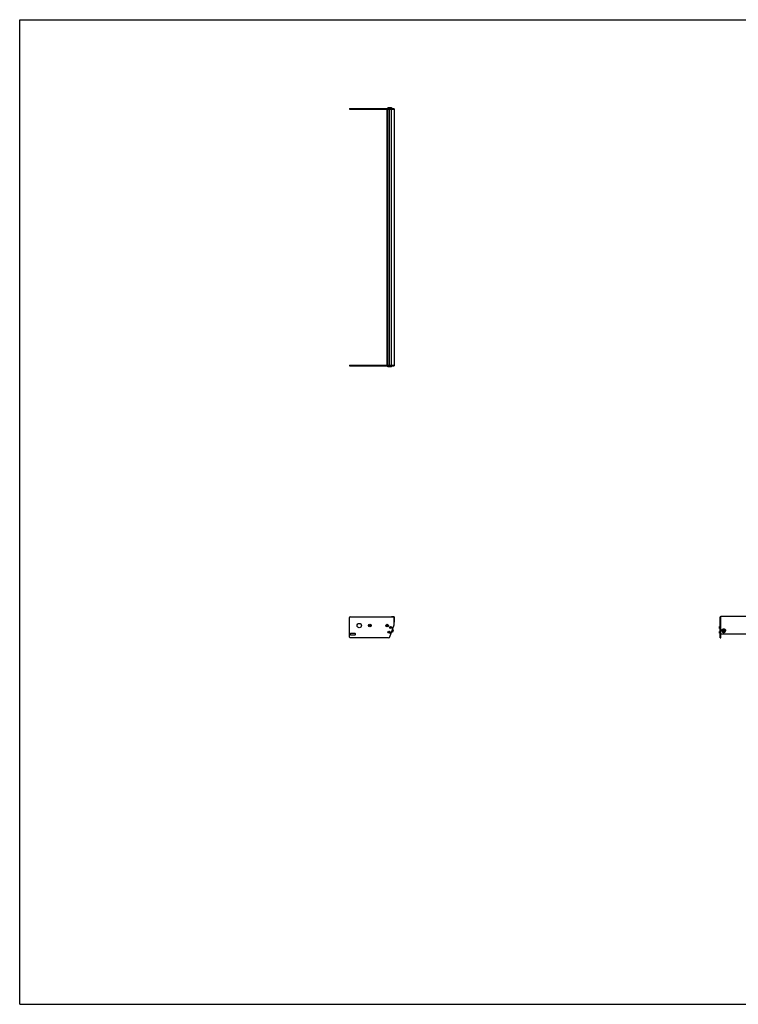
# Model space of a CAD drawing. Header units: inches. Extents: x 0 to 220, y 0 to 170.
# Tile 1 of 3: x 0 to 124, y 0 to 170. Entities that reach past the tile are written whole.
import ezdxf

# ---------------------------------------------------------------- set-up
doc = ezdxf.new("R2010")
doc.units = ezdxf.units.IN
doc.header["$LTSCALE"] = 12.1
doc.header["$MEASUREMENT"] = 0
doc.layers.get('0').update_dxf_attribs({"linetype": 'CONTINUOUS'})
for name, color, linetype in [('351200_DEFAULT_AS_MACHINED__BL0', 7, 'CONTINUOUS'), ('351201_BL1', 7, 'CONTINUOUS'), ('351202_WW_351202_44_BL5', 7, 'CONTINUOUS'), ('351203_WW_351203_44_BL8', 7, 'CONTINUOUS'), ('605279P_BL9', 7, 'CONTINUOUS'), ('9505XXM_950512M_BL2', 7, 'CONTINUOUS'), ('9505XXM_950512M_BL3', 7, 'CONTINUOUS'), ('9505XXM_950512M_BL6', 7, 'CONTINUOUS'), ('9505XXM_950512M_BL7', 7, 'CONTINUOUS'), ('9506XXM_950612M_BL4', 7, 'CONTINUOUS')]:
    doc.layers.add(name, color=color, linetype=linetype)

# ---------------------------------------------------------------- blocks, each defined once
blk = doc.blocks.new('351200_DEFAULT_AS_MACHINED__BL0', base_point=(88.99, 86.81))
at = {"layer": '351200_DEFAULT_AS_MACHINED__BL0', "color": 7, "linetype": 'CONTINUOUS'}
for p, q in [((56.94, 110.34), (64.23, 110.34)), ((56.94, 110.34), (56.94, 110.22)), ((56.94, 110.22), (64.66, 110.22)), ((64.66, 110.34), (64.66, 110.22)), ((56.94, 63.37), (56.94, 66.81)), ((57.03, 66.9), (64.57, 66.9)), ((64.66, 65.54), (64.66, 66.81)), ((120.91, 63.28), (120.91, 66.9)), ((121.03, 66.9), (120.91, 66.9)), ((121.03, 63.28), (121.03, 66.83)), ((63.9, 63.44), (64.66, 65.51)), ((64.15, 65.16), (64.16, 65.16)), ((64.15, 64.94), (64.16, 64.94)), ((63.67, 63.28), (57.03, 63.28)), ((57.07, 63.97), (57.07, 63.84)), ((57.88, 64.03), (57.13, 64.03)), ((57.13, 63.78), (57.88, 63.78)), ((57.94, 63.84), (57.94, 63.97)), ((63.85, 64.33), (63.86, 64.33)), ((63.85, 64.12), (63.86, 64.12)), ((120.91, 63.28), (121.03, 63.28))]:
    blk.add_line(p, q, dxfattribs=at)
for centre, radius in [((58.62, 65.4), 0.375), ((60.44, 65.39), 0.226), ((60.44, 65.39), 0.11), ((63.44, 65.38), 0.226), ((63.44, 65.38), 0.11)]:
    blk.add_circle(centre, radius, dxfattribs=at)
for centre, radius, start, end in [((57.03, 66.81), 0.09, 90, 180), ((64.57, 66.81), 0.09, 0, 90), ((64.16, 65.05), 0.11, 270, 90), ((64.57, 65.54), 0.09, 340, 360), ((57.03, 63.37), 0.09, 180, 270), ((57.13, 63.97), 0.06, 90, 180), ((57.13, 63.84), 0.06, 180, 270), ((57.88, 63.97), 0.06, 0, 90), ((57.88, 63.84), 0.06, 270, 360), ((63.67, 63.53), 0.25, 270, 340), ((63.86, 64.23), 0.11, 270, 90)]:
    blk.add_arc(centre, radius, start, end, dxfattribs=at)
blk = doc.blocks.new('351201_BL1', base_point=(111.16, 108.99))
at = {"layer": '351201_BL1', "color": 7, "linetype": 'CONTINUOUS'}
for p, q in [((56.94, 154.69), (56.94, 154.57)), ((56.94, 154.69), (64.66, 154.69)), ((56.94, 154.57), (64.23, 154.57)), ((64.66, 154.57), (64.66, 154.69)), ((165.39, 66.9), (165.27, 66.9)), ((165.27, 63.28), (165.27, 66.81)), ((165.39, 63.28), (165.39, 66.9)), ((63.67, 63.28), (57.03, 63.28)), ((57.88, 64.03), (57.13, 64.03)), ((165.39, 63.28), (165.27, 63.28))]:
    blk.add_line(p, q, dxfattribs=at)
for centre, start, end in [((60.44, 65.39), 0, 180), ((63.44, 65.39), 182.5339, 357.3372)]:
    blk.add_arc(centre, 0.11, start, end, dxfattribs=at)
blk = doc.blocks.new('9505XXM_950512M_BL2', base_point=(92.23, 87.14))
at = {"layer": '9505XXM_950512M_BL2', "color": 7, "linetype": 'CONTINUOUS'}
for p, q in [((63.55, 110.1), (63.55, 110.22)), ((63.85, 110.1), (63.55, 110.1)), ((63.57, 110.08), (63.55, 110.1)), ((63.87, 110.08), (63.57, 110.08)), ((63.87, 110.08), (63.87, 110.08)), ((63.65, 64.24), (63.7, 64.29)), ((63.67, 64.18), (63.65, 64.24)), ((63.74, 64.16), (63.67, 64.18)), ((63.7, 64.29), (63.77, 64.27)), ((63.79, 64.21), (63.74, 64.16)), ((63.77, 64.27), (63.79, 64.21)), ((120.77, 64.37), (120.79, 64.39)), ((120.77, 64.08), (120.77, 64.37)), ((120.77, 64.08), (120.79, 64.06)), ((120.79, 64.06), (120.79, 64.39)), ((120.79, 64.39), (120.91, 64.39)), ((120.79, 64.06), (120.91, 64.06))]:
    blk.add_line(p, q, dxfattribs=at)
for radius in [0.167, 0.148, 0.0682]:
    blk.add_circle((63.72, 64.23), radius, dxfattribs=at)
blk = doc.blocks.new('9505XXM_950512M_BL3', base_point=(92.38, 87.55))
at = {"layer": '9505XXM_950512M_BL3', "color": 7, "linetype": 'CONTINUOUS'}
for p, q in [((63.85, 110.1), (63.85, 110.22)), ((64.19, 110.1), (63.85, 110.1)), ((63.87, 110.08), (63.85, 110.1)), ((64.17, 110.08), (63.87, 110.08)), ((64.17, 110.08), (64.19, 110.1)), ((64.19, 110.1), (64.19, 110.22)), ((63.95, 65.05), (63.99, 65.11)), ((63.98, 64.99), (63.95, 65.05)), ((64.05, 64.99), (63.98, 64.99)), ((63.99, 65.11), (64.06, 65.1)), ((64.09, 65.04), (64.05, 64.99)), ((64.06, 65.1), (64.09, 65.04)), ((120.77, 65.19), (120.79, 65.21)), ((120.77, 64.9), (120.77, 65.19)), ((120.77, 64.9), (120.79, 64.88)), ((120.79, 64.88), (120.79, 65.21)), ((120.79, 65.21), (120.91, 65.21)), ((120.79, 64.88), (120.91, 64.88))]:
    blk.add_line(p, q, dxfattribs=at)
for radius in [0.167, 0.148, 0.0682]:
    blk.add_circle((64.02, 65.05), radius, dxfattribs=at)
blk = doc.blocks.new('9506XXM_950612M_BL4', base_point=(92.97, 64.47))
at = {"layer": '9506XXM_950612M_BL4', "color": 7, "linetype": 'CONTINUOUS'}
for p, q in [((64.46, 64.63), (64.32, 64.26)), ((64.46, 64.63), (64.35, 64.67)), ((64.47, 64.61), (64.35, 64.27)), ((64.47, 64.61), (64.46, 64.63)), ((64.32, 64.26), (64.22, 64.3)), ((64.35, 64.27), (64.32, 64.26)), ((121.33, 64.45), (121.33, 64.49)), ((121.44, 64.41), (121.46, 64.5)), ((121.51, 64.36), (121.44, 64.41)), ((121.45, 64.45), (121.51, 64.4)), ((121.46, 64.5), (121.55, 64.52)), ((121.51, 64.4), (121.6, 64.42)), ((121.51, 64.36), (121.51, 64.4)), ((121.6, 64.38), (121.51, 64.36)), ((121.55, 64.52), (121.62, 64.47)), ((121.61, 64.47), (121.6, 64.42)), ((121.62, 64.47), (121.6, 64.38)), ((121.6, 64.38), (121.6, 64.42)), ((121.73, 64.45), (121.73, 64.49))]:
    blk.add_line(p, q, dxfattribs=at)
for centre, start, end in [((121.51, 64.49), 166.8001, 179.9887), ((121.51, 64.45), 166.8, 179.9898), ((121.55, 64.45), 346.8, 359.9898)]:
    blk.add_arc(centre, 0.174, start, end, dxfattribs=at)
for points, knots in [([(121.34, 64.53), (121.34, 64.54), (121.34, 64.55), (121.35, 64.57), (121.36, 64.59), (121.37, 64.61), (121.39, 64.62), (121.41, 64.64), (121.42, 64.65), (121.44, 64.66), (121.44, 64.66)], [0, 0, 0, 0, 0.122426, 0.245433, 0.369103, 0.493576, 0.618904, 0.745107, 0.872161, 1, 1, 1, 1]), ([(121.73, 64.45), (121.73, 64.45), (121.73, 64.46), (121.72, 64.48), (121.72, 64.5), (121.71, 64.52), (121.7, 64.54), (121.68, 64.57), (121.66, 64.58), (121.65, 64.59), (121.63, 64.6), (121.61, 64.61), (121.59, 64.62), (121.55, 64.63), (121.51, 64.63), (121.48, 64.63), (121.46, 64.62), (121.45, 64.61), (121.43, 64.61), (121.41, 64.59), (121.39, 64.58), (121.37, 64.55), (121.36, 64.53), (121.35, 64.52), (121.34, 64.5), (121.34, 64.49), (121.34, 64.49)], [0, 0, 0, 0, 0.03022, 0.060476, 0.090797, 0.121213, 0.18236, 0.244143, 0.27533, 0.306693, 0.338225, 0.369916, 0.433638, 0.497738, 0.561986, 0.626132, 0.658121, 0.69, 0.721746, 0.753338, 0.815954, 0.877865, 0.908601, 0.939188, 0.969653, 1, 1, 1, 1]), ([(121.7, 64.4), (121.7, 64.41), (121.71, 64.44), (121.7, 64.47), (121.7, 64.5), (121.68, 64.53), (121.66, 64.56), (121.63, 64.58), (121.6, 64.59), (121.57, 64.6), (121.53, 64.61), (121.5, 64.6), (121.46, 64.6), (121.43, 64.58), (121.41, 64.56), (121.38, 64.54), (121.37, 64.51), (121.36, 64.49), (121.36, 64.48)], [0, 0, 0, 0, 0.0606, 0.121164, 0.181999, 0.243361, 0.305419, 0.368235, 0.431754, 0.495819, 0.560193, 0.624597, 0.688748, 0.752396, 0.815366, 0.877579, 0.939072, 1, 1, 1, 1]), ([(121.44, 64.66), (121.45, 64.66), (121.46, 64.67), (121.49, 64.68), (121.53, 64.68), (121.56, 64.68), (121.59, 64.67), (121.61, 64.66), (121.61, 64.66)], [0, 0, 0, 0, 0.124436, 0.249396, 0.499902, 0.750459, 0.875482, 1, 1, 1, 1]), ([(121.61, 64.66), (121.62, 64.66), (121.64, 64.65), (121.66, 64.63), (121.68, 64.61), (121.7, 64.59), (121.71, 64.57), (121.72, 64.55), (121.72, 64.52), (121.73, 64.5), (121.73, 64.49)], [0, 0, 0, 0, 0.128399, 0.255795, 0.382098, 0.507304, 0.631497, 0.754844, 0.877585, 1, 1, 1, 1]), ([(121.33, 64.45), (121.33, 64.44), (121.33, 64.43), (121.34, 64.41), (121.34, 64.4), (121.35, 64.37), (121.36, 64.35), (121.38, 64.33), (121.4, 64.31), (121.41, 64.3), (121.42, 64.29), (121.44, 64.28), (121.47, 64.27), (121.51, 64.26), (121.54, 64.26), (121.57, 64.27), (121.6, 64.27), (121.61, 64.28), (121.63, 64.29), (121.65, 64.3), (121.67, 64.32), (121.69, 64.34), (121.7, 64.36), (121.71, 64.37), (121.72, 64.39), (121.72, 64.4), (121.72, 64.41)], [0, 0, 0, 0, 0.03022, 0.060476, 0.090797, 0.121213, 0.18236, 0.244143, 0.27533, 0.306693, 0.338225, 0.369916, 0.433638, 0.497738, 0.561986, 0.626132, 0.658121, 0.69, 0.721746, 0.753338, 0.815954, 0.877865, 0.908601, 0.939188, 0.969653, 1, 1, 1, 1]), ([(121.36, 64.48), (121.35, 64.46), (121.35, 64.44), (121.35, 64.41), (121.36, 64.38), (121.38, 64.35), (121.4, 64.32), (121.43, 64.3), (121.46, 64.29), (121.49, 64.28), (121.53, 64.27), (121.56, 64.27), (121.59, 64.28), (121.63, 64.3), (121.65, 64.32), (121.68, 64.34), (121.69, 64.37), (121.7, 64.39), (121.7, 64.4)], [0, 0, 0, 0, 0.0606, 0.121164, 0.181999, 0.243361, 0.305419, 0.368235, 0.431754, 0.495819, 0.560193, 0.624597, 0.688748, 0.752396, 0.815366, 0.877579, 0.939072, 1, 1, 1, 1])]:
    blk.add_open_spline(points, degree=3, knots=knots, dxfattribs=at)
blk = doc.blocks.new('351202_WW_351202_44_BL5', base_point=(114.71, 109.26))
at = {"layer": '351202_WW_351202_44_BL5', "color": 7, "linetype": 'CONTINUOUS'}
for p, q in [((64.16, 110.4), (64.16, 154.51)), ((64.23, 154.57), (64.66, 154.57)), ((64.66, 154.57), (64.66, 110.34)), ((64.23, 110.34), (64.66, 110.34)), ((64.16, 66.94), (64.57, 66.94)), ((64.16, 66.94), (64.16, 66.9)), ((64.66, 66.85), (64.66, 65.96)), ((121.03, 65.93), (121.03, 66.94)), ((165.27, 66.94), (121.03, 66.94)), ((165.27, 66.94), (165.27, 65.93)), ((121.09, 63.95), (165.2, 63.95))]:
    blk.add_line(p, q, dxfattribs=at)
for centre, radius, start, end in [((64.23, 154.51), 0.0625, 90, 180), ((64.23, 110.4), 0.0625, 180, 270), ((64.57, 66.85), 0.096, 0, 90)]:
    blk.add_arc(centre, radius, start, end, dxfattribs=at)
for points in [[(121.03, 64.01), (121.03, 64), (121.03, 64), (121.03, 63.99)], [(121.06, 63.95), (121.07, 63.95), (121.08, 63.95), (121.09, 63.95)], [(165.26, 63.99), (165.26, 64), (165.27, 64), (165.27, 64.01)]]:
    blk.add_open_spline(points, degree=3, dxfattribs=at)
for points, knots in [([(121.03, 63.99), (121.03, 63.98), (121.04, 63.97), (121.05, 63.96), (121.06, 63.95)], [0, 0, 0, 0, 0.494841, 1, 1, 1, 1]), ([(165.2, 63.95), (165.22, 63.95), (165.24, 63.95), (165.26, 63.98), (165.26, 63.99)], [0, 0, 0, 0, 0.508779, 1, 1, 1, 1])]:
    blk.add_open_spline(points, degree=3, knots=knots, dxfattribs=at)
blk = doc.blocks.new('9505XXM_950512M_BL6', base_point=(114.54, 109.44))
at = {"layer": '9505XXM_950512M_BL6', "color": 7, "linetype": 'CONTINUOUS'}
for p, q in [((63.57, 154.83), (63.55, 154.81)), ((63.55, 154.81), (63.55, 154.69)), ((63.55, 154.81), (63.85, 154.81)), ((63.57, 154.83), (63.87, 154.83)), ((63.87, 154.83), (63.87, 154.83)), ((165.5, 64.39), (165.39, 64.39)), ((165.5, 64.06), (165.39, 64.06)), ((165.52, 64.37), (165.5, 64.39)), ((165.5, 64.39), (165.5, 64.06)), ((165.52, 64.08), (165.5, 64.06)), ((165.52, 64.37), (165.52, 64.08))]:
    blk.add_line(p, q, dxfattribs=at)
blk = doc.blocks.new('9505XXM_950512M_BL7', base_point=(114.69, 109.85))
at = {"layer": '9505XXM_950512M_BL7', "color": 7, "linetype": 'CONTINUOUS'}
for p, q in [((63.87, 154.83), (63.85, 154.81)), ((63.85, 154.81), (63.85, 154.69)), ((63.85, 154.81), (64.19, 154.81)), ((63.87, 154.83), (64.17, 154.83)), ((64.17, 154.83), (64.19, 154.81)), ((64.19, 154.81), (64.19, 154.69)), ((165.5, 65.21), (165.39, 65.21)), ((165.5, 64.88), (165.39, 64.88)), ((165.52, 65.19), (165.5, 65.21)), ((165.5, 65.21), (165.5, 64.88)), ((165.52, 64.9), (165.5, 64.88)), ((165.52, 65.19), (165.52, 64.9))]:
    blk.add_line(p, q, dxfattribs=at)
blk = doc.blocks.new('351203_WW_351203_44_BL8', base_point=(114.35, 109.26))
at = {"layer": '351203_WW_351203_44_BL8', "color": 7, "linetype": 'CONTINUOUS'}
for p, q in [((63.43, 110.34), (63.43, 154.57)), ((63.53, 110.34), (63.53, 154.57)), ((63.81, 110.34), (63.81, 154.57)), ((121.03, 63.94), (165.27, 63.94))]:
    blk.add_line(p, q, dxfattribs=at)
blk = doc.blocks.new('605279P_BL9', base_point=(121.53, 64.51))
at = {"layer": '605279P_BL9', "color": 7, "linetype": 'CONTINUOUS'}
for p, q in [((121.22, 64.53), (121.22, 64.49)), ((121.84, 64.53), (121.84, 64.49))]:
    blk.add_line(p, q, dxfattribs=at)
for start, end in [(90.0026, 97.3562), (82.6287, 89.9974)]:
    blk.add_arc((121.53, 64.45), 0.33, start, end, dxfattribs=at)
for points, knots in [([(121.49, 64.78), (121.47, 64.78), (121.43, 64.77), (121.38, 64.75), (121.33, 64.72), (121.3, 64.69), (121.28, 64.66), (121.26, 64.64), (121.25, 64.62), (121.24, 64.6), (121.23, 64.57), (121.22, 64.55), (121.22, 64.52), (121.22, 64.5), (121.22, 64.49)], [0, 0, 0, 0, 0.128781, 0.256764, 0.383604, 0.509098, 0.571387, 0.633341, 0.694983, 0.756348, 0.817478, 0.878424, 0.939244, 1, 1, 1, 1]), ([(121.22, 64.53), (121.22, 64.55), (121.22, 64.57), (121.23, 64.61), (121.24, 64.64), (121.25, 64.67), (121.26, 64.68)], [0, 0, 0, 0, 0.248724, 0.497981, 0.748265, 1, 1, 1, 1]), ([(121.26, 64.68), (121.27, 64.69), (121.28, 64.71), (121.31, 64.74), (121.34, 64.76), (121.37, 64.79), (121.41, 64.8), (121.45, 64.82), (121.49, 64.82), (121.52, 64.83), (121.53, 64.83)], [0, 0, 0, 0, 0.121919, 0.244818, 0.36873, 0.493615, 0.619368, 0.745827, 0.872787, 1, 1, 1, 1]), ([(121.53, 64.83), (121.54, 64.83), (121.57, 64.82), (121.61, 64.82), (121.65, 64.8), (121.69, 64.79), (121.72, 64.76), (121.75, 64.74), (121.78, 64.71), (121.79, 64.69), (121.8, 64.68)], [0, 0, 0, 0, 0.127213, 0.254172, 0.380631, 0.506384, 0.631269, 0.755181, 0.878081, 1, 1, 1, 1]), ([(121.84, 64.49), (121.84, 64.5), (121.84, 64.52), (121.83, 64.55), (121.83, 64.57), (121.82, 64.6), (121.81, 64.62), (121.8, 64.64), (121.78, 64.66), (121.76, 64.69), (121.72, 64.72), (121.68, 64.75), (121.63, 64.77), (121.59, 64.78), (121.57, 64.78)], [0, 0, 0, 0, 0.060756, 0.121577, 0.182523, 0.243653, 0.305018, 0.36666, 0.428614, 0.490902, 0.616396, 0.743236, 0.871218, 1, 1, 1, 1]), ([(121.8, 64.68), (121.81, 64.67), (121.82, 64.64), (121.83, 64.61), (121.84, 64.57), (121.84, 64.55), (121.84, 64.53)], [0, 0, 0, 0, 0.251735, 0.50202, 0.751276, 1, 1, 1, 1]), ([(121.22, 64.49), (121.22, 64.48), (121.22, 64.46), (121.22, 64.44), (121.23, 64.41), (121.24, 64.38), (121.26, 64.36), (121.27, 64.33), (121.29, 64.31), (121.31, 64.29), (121.33, 64.27), (121.36, 64.25), (121.38, 64.24), (121.42, 64.22), (121.47, 64.21), (121.51, 64.2), (121.53, 64.2)], [0, 0, 0, 0, 0.060569, 0.121214, 0.182009, 0.243021, 0.304309, 0.365919, 0.427885, 0.490226, 0.552948, 0.616042, 0.679483, 0.743236, 0.871333, 1, 1, 1, 1]), ([(121.53, 64.2), (121.55, 64.2), (121.59, 64.21), (121.64, 64.22), (121.68, 64.24), (121.7, 64.25), (121.73, 64.27), (121.75, 64.29), (121.77, 64.31), (121.79, 64.33), (121.8, 64.36), (121.82, 64.38), (121.83, 64.41), (121.83, 64.44), (121.84, 64.46), (121.84, 64.48), (121.84, 64.49)], [0, 0, 0, 0, 0.128666, 0.256763, 0.320516, 0.383957, 0.44705, 0.509773, 0.572115, 0.63408, 0.69569, 0.756978, 0.817991, 0.878786, 0.939431, 1, 1, 1, 1])]:
    blk.add_open_spline(points, degree=3, knots=knots, dxfattribs=at)

msp = doc.modelspace()

# ---------------------------------------------------------------- linework, layer by layer
at = {"color": 7, "linetype": 'CONTINUOUS'}
for p, q in [((0, 0), (0, 170)), ((0, 170), (220, 170)), ((0, 0), (220, 0))]:
    msp.add_line(p, q, dxfattribs=at)

# ---------------------------------------------------------------- block references
at = {"layer": '351200_DEFAULT_AS_MACHINED__BL0'}
msp.add_blockref('351200_DEFAULT_AS_MACHINED__BL0', (88.99, 86.81), dxfattribs=at)
at = {"layer": '351201_BL1'}
msp.add_blockref('351201_BL1', (111.16, 108.99), dxfattribs=at)
at = {"layer": '351202_WW_351202_44_BL5'}
msp.add_blockref('351202_WW_351202_44_BL5', (114.71, 109.26), dxfattribs=at)
at = {"layer": '351203_WW_351203_44_BL8'}
msp.add_blockref('351203_WW_351203_44_BL8', (114.35, 109.26), dxfattribs=at)
at = {"layer": '605279P_BL9'}
msp.add_blockref('605279P_BL9', (121.53, 64.51), dxfattribs=at)
at = {"layer": '9505XXM_950512M_BL2'}
msp.add_blockref('9505XXM_950512M_BL2', (92.23, 87.14), dxfattribs=at)
at = {"layer": '9505XXM_950512M_BL3'}
msp.add_blockref('9505XXM_950512M_BL3', (92.38, 87.55), dxfattribs=at)
at = {"layer": '9505XXM_950512M_BL6'}
msp.add_blockref('9505XXM_950512M_BL6', (114.54, 109.44), dxfattribs=at)
at = {"layer": '9505XXM_950512M_BL7'}
msp.add_blockref('9505XXM_950512M_BL7', (114.69, 109.85), dxfattribs=at)
at = {"layer": '9506XXM_950612M_BL4'}
msp.add_blockref('9506XXM_950612M_BL4', (92.97, 64.47), dxfattribs=at)

doc.saveas('drawing.dxf')
